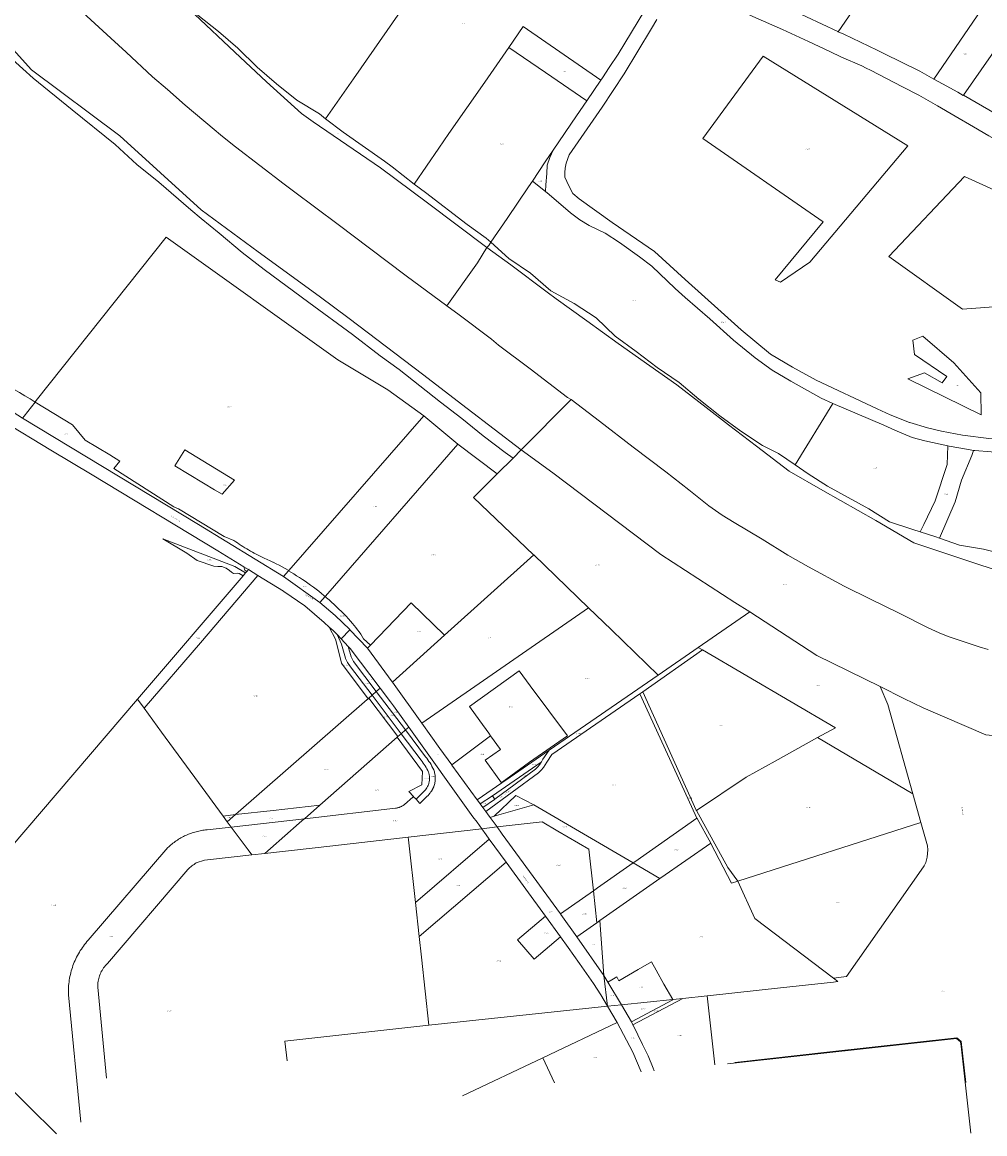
# Model space of a CAD drawing. Header units: metres. Extents: x 200548 to 205192, y 394703 to 399160.
# Tile 8 of 38: x 202102 to 203010, y 395119 to 396167. Entities that reach past the tile are written whole.
import ezdxf
from ezdxf.enums import TextEntityAlignment as Align
from ezdxf.lldxf.tags import DXFTag

# ---------------------------------------------------------------- set-up
doc = ezdxf.new("R2010")
doc.units = ezdxf.units.M
doc.layers.get('0').update_dxf_attribs({"lineweight": 25})
for name, color, linetype, lineweight in [('B-WE-KG-GRENS_PERCEEL-G', 150, 'KG-PERCEEL', 18), ('B-WE-KG-GRENS_PERCEEL-S', 150, 'Continuous', 25), ('B-WE-OG-BEBOUWING_STRAATNAAM-T18', 10, 'Continuous', 18)]:
    doc.layers.add(name, color=color, linetype=linetype, lineweight=lineweight)
doc.styles.add('NLCS-ISO', font='NLCS-ISO.ttf')
doc.styles.add('NLCS-ISO-M500-T18', font='NLCS-ISO.ttf', dxfattribs={"height": 0.9})
doc.styles.get("Standard").update_dxf_attribs({"font": 'NLCS-ISO.ttf'})
tags = doc.linetypes.add('KG-PERCEEL', pattern='A,5.5,-2,["P",Standard,S=1.8,R=0,X=-0.5,Y=-0.9],-2,5.5,-2,[5,NLCS.shx,S=0.75,R=0,X=0,Y=0],-2', length=19).pattern_tags.tags
tags[6] = DXFTag(74, 10)

# ---------------------------------------------------------------- blocks, each defined once
blk = doc.blocks.new('SKG-PERCEELNUMMER-SO')
at = {"style": 'NLCS-ISO', "oblique": 10, "flags": 1}
for tag, p in [('GEMEENTECODE', (0, 2.6)), ('PERCEELGROOTTE', (0, -2.4))]:
    blk.add_attdef(tag, text='', height=1.8, dxfattribs=at).set_placement(p, align=Align.MIDDLE_CENTER)
at = {"style": 'NLCS-ISO', "oblique": 10}
blk.add_attdef('SECTIE', text='', height=1.8, dxfattribs=at).set_placement((-0.5, 0), align=Align.MIDDLE_RIGHT)
blk.add_attdef('PERCEELNUMMER', text='', height=1.8, dxfattribs=at).set_placement((0.5, 0), align=Align.MIDDLE_LEFT)

msp = doc.modelspace()

# ---------------------------------------------------------------- linework, layer by layer
at = {"layer": 'B-WE-KG-GRENS_PERCEEL-G', "flags": 128}
for points in [[(201421.063, 396647.902), (201423.933, 396647.362), (201467.427, 396633.644), (201540.359, 396611.122), (201631.853, 396572.154), (201697.876, 396534.408), (201761.13, 396492.103), (201769.826, 396485.958), (201801.62, 396458.543), (201840.599, 396424.342), (201880.81, 396379.404), (201913.222, 396343.444), (201942.93, 396309.669), (201978.65, 396269.987), (202021.268, 396222.104), (202069.359, 396168.73), (202079.588, 396157.02), (202111.16, 396122.091), (202194.55, 396060.137), (202271.106, 395990.179), (202324.998, 395950.749), (202382.329, 395908.874), (202410.766, 395887.972), (202479.78, 395835.478), (202521.834, 395803.123), (202572.969, 395764.011)], [(201581.761, 396656.078), (201613.04, 396640.853), (201647.807, 396623.591), (201675.529, 396609.848), (201709.301, 396592.374), (201741.382, 396575.434), (201774.422, 396558.668), (201806.827, 396541.713), (201829.706, 396525.049), (201836.062, 396518.423), (201860.076, 396495.103), (201880.345, 396474.984), (201903.572, 396452.149), (201916.056, 396440.107), (201943.076, 396413.894), (201962.501, 396391.881), (201982.295, 396369.749), (202006.515, 396342.878), (202029.476, 396317.577), (202052.145, 396292.328), (202073.418, 396268.569), (202085.88, 396254.724), (202106.64, 396231.615), (202117.212, 396219.623), (202139.24, 396195.339), (202157.915, 396178.028), (202163.417, 396172.821), (202186.095, 396152.218), (202200.512, 396138.758), (202225.406, 396115.749), (202239.323, 396103.805), (202256.24, 396089.039), (202283.486, 396065.865), (202289.318, 396061.113), (202292.906, 396058.116), (202303.45, 396049.722), (202349.335, 396014.528), (202358.214, 396007.859), (202400.376, 395976.589), (202429.762, 395954.245), (202464.558, 395928.056), (202502.751, 395899.7)], [(201418.378, 396638.02), (201436.408, 396634.266), (201479.555, 396621.775), (201524.318, 396608.833), (201546.369, 396601.601), (201566.705, 396593.82), (201588.505, 396583.364), (201633.149, 396562.781), (201655.621, 396551.103), (201673.13, 396542.125), (201691.43, 396531.696), (201729.608, 396506.024), (201782.874, 396468.151), (201799.262, 396452.678), (201814.599, 396438.25), (201830.53, 396422.933), (201858.551, 396392.107), (201888.917, 396357.688), (201906.673, 396337.891), (201923.612, 396319.657), (201941.165, 396301.074), (201958.764, 396281.872), (201975.087, 396262.545), (201990.492, 396243.781), (202007.145, 396223.808), (202014.771, 396214.559), (202023.443, 396204.594), (202038.894, 396187.378), (202075.031, 396149.752), (202093.184, 396132.121), (202112.668, 396114.468), (202149.637, 396084.415), (202189.964, 396051.862), (202210.587, 396032.978), (202231.225, 396016.403), (202261.449, 395990.353), (202271.262, 395982.045), (202288.173, 395968.262), (202309.718, 395949.937), (202330.708, 395933.976), (202372.607, 395903.033), (202413.897, 395872.827), (202439.891, 395852.743), (202457.815, 395839.641), (202496.678, 395808.943), (202516.944, 395793.617), (202536.885, 395777.239), (202557.713, 395761.388), (202565.229, 395756.331)], [(202388.539, 396076.094), (202414.853, 396113.815), (202458.828, 396177.074), (202492.219, 396225.378)], [(202915.49, 396221.568), (202895.446, 396192.708), (202871.699, 396158.104)], [(202228.665, 396208.116), (202264.871, 396174.596), (202302.757, 396139.026), (202332.747, 396111.025), (202365.65, 396080.952), (202376.796, 396073.246), (202440.342, 396029.983), (202484.5, 395996.966), (202540.569, 395954.875)], [(202721.487, 396204.458), (202728.572, 396201.598), (202744.466, 396194.538), (202763.79, 396185.392), (202791.405, 396172.646), (202819.126, 396160.192), (202843.771, 396148.875), (202863.854, 396139.551), (202874.734, 396134.299), (202893.968, 396125.92), (202898.23, 396123.872), (202902.338, 396121.874), (202917.253, 396114.065), (202932.387, 396106.208), (202947.662, 396098.213), (202965.415, 396088.155), (202981.928, 396078.56), (202999.195, 396068.371), (203013.657, 396060.032), (203028.177, 396051.946), (203039.812, 396045.957), (203044.766, 396044.374), (203050.226, 396044.253), (203054.355, 396045.659), (203057.592, 396048.18), (203061.298, 396052.538), (203063.57, 396055.706), (203069.034, 396063.555), (203079.293, 396078.498), (203084.511, 396086.088), (203086.866, 396089.06), (203089.902, 396092.055), (203093.388, 396095.014), (203096.882, 396096.799), (203101.463, 396096.215), (203105.552, 396094.12), (203108.981, 396091.912), (203116.024, 396086.325), (203126.712, 396078.821), (203137.16, 396071.706), (203148.513, 396066.408), (203162.374, 396056.981), (203176.538, 396046.166), (203181.077, 396040.987), (203186.335, 396035.538), (203189.416, 396033.068), (203202.058, 396023.449), (203216.714, 396012.746), (203233.976, 396000.63), (203247.951, 395990.998)], [(202263.952, 396177.41), (202268.018, 396173.872), (202287.511, 396158.34), (202305.895, 396142.696), (202323.889, 396124.829), (202342.253, 396108.933), (202361.23, 396093.581), (202382.669, 396080.664), (202388.539, 396076.094)], [(202648.086, 396112.606), (202649.431, 396114.566), (202655.711, 396124.293), (202664.241, 396137.082), (202689.468, 396178.55)], [(202826.957, 396179.174), (202871.369, 396158.26), (202871.699, 396158.104)], [(202961.982, 396113.572), (202982.428, 396143.342), (203006.84, 396179.068)], [(202700.829, 396169.834), (202695.739, 396161.232), (202670.037, 396118.437), (202649.187, 396087.159), (202618.268, 396041.981), (202615.443, 396034.129), (202614.251, 396029.624), (202613.914, 396025.398), (202613.888, 396020.978), (202617.723, 396012.858), (202621.528, 396005.804), (202627.666, 396000.698), (202658.523, 395978.265), (202698.659, 395951.068), (202727.498, 395924.615), (202761.531, 395894.095), (202780.148, 395877.102), (202807.92, 395854.277), (202828.685, 395842.071), (202851.13, 395829.761), (202908.604, 395802.8)], [(202561.103, 396143.423), (202574.64, 396163.055), (202648.086, 396112.606)], [(202871.699, 396158.104), (202871.664, 396158.053), (202877.122, 396155.854), (202908.418, 396140.784)], [(202989.936, 396098.425), (203016.069, 396135.859), (203034.872, 396163.073)], [(202472.089, 396014.57), (202495.269, 396048.538), (202504.825, 396062.187), (202538.464, 396110.592), (202561.103, 396143.423)], [(202561.103, 396143.423), (202595.657, 396119.685), (202634.712, 396093.138)], [(202908.418, 396140.784), (202914.776, 396137.723), (202948.628, 396121.056), (202961.982, 396113.572)], [(202961.982, 396113.572), (202970.106, 396109.018), (202984.404, 396101.096), (202989.665, 396098.037), (202989.936, 396098.425)], [(202634.712, 396093.138), (202648.086, 396112.606)], [(202603.106, 396046.523), (202624.982, 396078.973), (202634.712, 396093.138)], [(202989.936, 396098.425), (203025.783, 396077.54)], [(202388.539, 396076.094), (202404.912, 396063.339), (202443.922, 396036.166), (202451.092, 396030.783), (202472.089, 396014.57)], [(202583.443, 396017.425), (202595.625, 396035.418), (202603.106, 396046.523)], [(202595.672, 396007.465), (202596.215, 396013.716), (202597.199, 396024.643), (202597.485, 396032.475), (202599.975, 396039.707), (202603.106, 396046.523)], [(202472.089, 396014.57), (202482.558, 396006.485), (202521.875, 395976.346), (202539.957, 395963.527), (202544.37, 395959.895)], [(202544.37, 395959.895), (202559.587, 395982.02), (202579.775, 396012.008), (202583.443, 396017.425)], [(202595.672, 396007.465), (202583.443, 396017.425)], [(202595.672, 396007.465), (202599.114, 396004.605), (202619.409, 395987.457), (202628.331, 395980.907), (202637.065, 395975.57), (202651.953, 395968.223), (202665.458, 395959.415), (202684.274, 395946.085), (202695.951, 395937.276), (202718.19, 395916.068), (202727.573, 395907.6), (202750.85, 395887.491), (202773.208, 395867.457), (202793.438, 395850.867), (202809.413, 395839.182), (202827.035, 395828.613), (202855.677, 395812.723), (202866.828, 395807.855)], [(202115.686, 395810.402), (202238.269, 395964.457), (202399.871, 395848.982), (202447.213, 395820.754), (202481.166, 395796.142)], [(202540.569, 395954.875), (202542.417, 395956.794), (202544.37, 395959.895)], [(202544.37, 395959.895), (202561.357, 395944.399), (202581.556, 395930.6), (202600.87, 395914.034), (202622.795, 395902.064), (202643.597, 395888.538), (202661.362, 395871.064), (202681.272, 395856.75), (202701.202, 395841.777), (202721.818, 395827.635), (202740.404, 395811.658), (202760.043, 395796.219), (202779.864, 395781.496), (202800.506, 395768.271), (202815.56, 395760.472), (202831.146, 395749.906)], [(202502.751, 395899.7), (202531.599, 395940.433), (202540.569, 395954.875)], [(202540.569, 395954.875), (202563.255, 395938.307), (202597.398, 395912.817), (202605.96, 395906.511), (202634.793, 395885.543), (202664.4, 395864.193), (202694.198, 395843.353), (202719.646, 395825.388), (202747.276, 395803.982), (202768.411, 395787.722), (202794.734, 395767.598), (202825.523, 395744.046), (202857.434, 395725.758), (202907.101, 395697.464), (202943.151, 395676.502), (203000.489, 395657.165), (203018.943, 395651.242), (203039.615, 395645.941), (203081.108, 395635.498), (203126.58, 395629.791), (203162.99, 395624.791), (203208.647, 395623.357), (203246.427, 395621.952), (203278.808, 395621.153), (203319.596, 395619.428), (203364.124, 395620.143), (203403.233, 395620.349), (203422.229, 395622.162), (203465.761, 395625.845), (203512.887, 395629.982), (203534.424, 395631.815), (203578.763, 395635.769), (203608.819, 395638.145), (203613.328, 395638.529), (203657.378, 395645.47), (203666.643, 395649.261)], [(202502.751, 395899.7), (202514.506, 395891.348), (202544.969, 395868.497), (202551.428, 395862.84), (202581.424, 395840.281), (202616.575, 395813.348), (202620.01, 395811.357)], [(201960.78, 395855.521), (201987.704, 395842.977), (202032.355, 395820.471), (202042.157, 395815.307), (202062.012, 395804.269), (202083.958, 395791.4), (202129.42, 395763.747), (202168.421, 395740.386), (202286.765, 395668.815), (202311.38, 395653.861)], [(202114.649, 395809.099), (202109.838, 395812.107), (202104.898, 395815.056), (202099.936, 395817.97), (202094.954, 395820.849), (202089.951, 395823.692), (202084.928, 395826.498), (202079.885, 395829.269)], [(202114.649, 395809.099), (202115.686, 395810.402)], [(202572.969, 395764.011), (202620.01, 395811.357)], [(202620.01, 395811.357), (202646.822, 395791.015), (202678.363, 395766.515), (202709.262, 395743.165), (202731.086, 395726.212), (202749.902, 395711.358), (202762.453, 395702.47), (202773.824, 395695.683), (202799.932, 395679.919), (202824.396, 395664.87), (202843.713, 395653.889), (202877.519, 395635.397), (202902.15, 395623.247), (202928.636, 395610.235), (202956.722, 395596.303), (202966.916, 395591.613), (202975.293, 395588.195), (203004.584, 395578.312), (203013.066, 395575.864)], [(202078.952, 395808.332), (202090.578, 395801.605), (202102.64, 395794.007)], [(202104.14, 395795.892), (202114.649, 395809.099)], [(202188.713, 395746.342), (202194.49, 395753.367), (202185.009, 395759.438), (202161.775, 395773.276), (202149.976, 395787.682), (202114.649, 395809.099)], [(202831.146, 395749.906), (202866.828, 395807.855)], [(202866.828, 395807.855), (202889.518, 395798.045), (202914.657, 395787.438), (202925.262, 395782.458), (202941.608, 395775.713), (202953.433, 395772.446), (202975.08, 395767.76)], [(202908.604, 395802.8), (202920.835, 395797.063), (202939.07, 395789.843)], [(202102.64, 395794.007), (202104.14, 395795.892)], [(202102.64, 395794.007), (202268.509, 395693.609), (202348.81, 395644.694)], [(202481.166, 395796.142), (202353.762, 395650.36)], [(202481.166, 395796.142), (202513.245, 395769.408)], [(202939.07, 395789.843), (202939.381, 395789.72), (202955.876, 395784.809), (202969.021, 395781.629), (202989.093, 395777.836), (203013.662, 395774.832), (203033.686, 395772.715), (203051.482, 395769.715)], [(202513.245, 395769.408), (202388.251, 395626.012)], [(202513.245, 395769.408), (202550.34, 395741.405)], [(202949.031, 395686.734), (202952.567, 395693.737), (202963.316, 395715.94), (202974.639, 395750.145), (202975.08, 395767.76)], [(202975.08, 395767.76), (202976.434, 395767.467), (202994.458, 395764.224), (202999.4, 395763.448)], [(202565.229, 395756.331), (202572.969, 395764.011)], [(202572.969, 395764.011), (202602.606, 395742.481), (202704.578, 395665.352), (202774.431, 395620.276), (202788.397, 395611.193)], [(202967.368, 395680.786), (202982.192, 395714.906), (202988.157, 395735.597), (202997.608, 395758.777), (202999.4, 395763.448)], [(202999.4, 395763.448), (203000.478, 395763.279), (203031.433, 395760.814), (203049.944, 395756.469), (203064.279, 395752.562), (203082.32, 395746.934), (203106.386, 395741.986), (203135.574, 395737.337), (203159.791, 395734.224), (203158.679, 395728.654), (203159.598, 395728.526)], [(202550.34, 395741.405), (202565.229, 395756.331)], [(202831.146, 395749.906), (202843.526, 395741.514), (202861.787, 395729.845), (202881.195, 395718.972), (202900.748, 395708.356), (202920.241, 395696.215), (202941.985, 395688.965), (202949.031, 395686.734)], [(202292.735, 395682.283), (202249.787, 395708.469), (202245.385, 395710.369), (202188.713, 395746.342)], [(202527.931, 395719.171), (202550.34, 395741.405)], [(202527.931, 395719.171), (202584.647, 395665.183), (202584.85, 395664.986)], [(202949.031, 395686.734), (202963.769, 395682.07), (202967.368, 395680.786)], [(202312.97, 395647.978), (202303.035, 395654.017), (202235.124, 395680.108), (202257.514, 395666.785), (202267.322, 395659.568), (202283.235, 395654.387), (202286.751, 395654.017), (202290.637, 395654.017), (202294.708, 395652.537), (202298.039, 395650.316), (202299.889, 395648.836), (202301.74, 395647.356), (202305.071, 395647.726), (202307.106, 395647.541), (202310.64, 395645.254)], [(202302.042, 395678.614), (202292.735, 395682.283)], [(202330.447, 395662.012), (202328.586, 395662.893), (202326.735, 395663.795), (202324.894, 395664.719), (202323.064, 395665.664), (202321.246, 395666.63), (202319.439, 395667.617), (202317.643, 395668.625), (202315.859, 395669.654), (202314.087, 395670.703), (202312.328, 395671.773), (202310.581, 395672.863), (202308.847, 395673.973), (202307.125, 395675.104), (202305.417, 395676.254), (202303.723, 395677.424), (202302.042, 395678.614)], [(202967.368, 395680.786), (202986.04, 395674.123), (203008.899, 395670.512), (203031.156, 395664.85), (203051.627, 395655.887), (203076.185, 395653.288), (203099.895, 395648.33), (203122.858, 395641.064), (203131.321, 395640.098)], [(202584.85, 395664.986), (202500.521, 395589.276)], [(202584.85, 395664.986), (202636.194, 395615.219)], [(202311.38, 395653.861), (202312.287, 395650.686), (202314.197, 395649.413)], [(202311.38, 395653.861), (202315.737, 395651.214)], [(202353.762, 395650.36), (202353.257, 395650.652), (202350.475, 395652.207), (202347.673, 395653.724), (202344.85, 395655.203), (202342.007, 395656.643), (202339.145, 395658.044), (202338.781, 395658.216), (202336.264, 395659.407), (202333.364, 395660.729), (202330.447, 395662.012)], [(202211.298, 395529.081), (202310.64, 395645.254)], [(202324.571, 395645.734), (202270.465, 395582.26), (202217.576, 395520.4)], [(202310.64, 395645.254), (202312.97, 395647.978)], [(202312.97, 395647.978), (202314.197, 395649.413)], [(202314.197, 395649.413), (202315.737, 395651.214)], [(202315.737, 395651.214), (202324.571, 395645.734)], [(202324.571, 395645.734), (202348.769, 395630.724)], [(202353.423, 395649.972), (202348.81, 395644.694)], [(202348.81, 395644.694), (202383.143, 395620.152)], [(202353.762, 395650.36), (202353.423, 395649.972)], [(202388.061, 395625.794), (202386.96, 395626.724), (202384.501, 395628.741), (202382.016, 395630.725), (202379.504, 395632.674), (202376.965, 395634.589), (202374.4, 395636.469), (202371.81, 395638.314), (202369.195, 395640.124), (202366.556, 395641.898), (202363.893, 395643.635), (202361.206, 395645.336), (202358.496, 395647), (202355.764, 395648.628), (202353.423, 395649.972)], [(202348.769, 395630.724), (202349.001, 395630.579), (202369.048, 395616.908), (202387.092, 395601.162)], [(202388.061, 395625.794), (202383.143, 395620.152)], [(202388.251, 395626.012), (202388.061, 395625.794)], [(202412.075, 395602.415), (202409.942, 395604.781), (202407.781, 395607.114), (202405.589, 395609.417), (202403.365, 395611.69), (202401.11, 395613.933), (202398.825, 395616.144), (202396.51, 395618.325), (202394.166, 395620.473), (202391.792, 395622.589), (202389.39, 395624.673), (202388.061, 395625.794)], [(202383.143, 395620.152), (202397.54, 395607.822), (202411.487, 395594.631)], [(202430.762, 395579.879), (202469.083, 395619.882), (202500.521, 395589.276)], [(202479.202, 395506.393), (202636.194, 395615.219)], [(202636.194, 395615.219), (202636.347, 395615.07), (202657.823, 395594.532)], [(202788.397, 395611.193), (202739.793, 395577.703)], [(202788.397, 395611.193), (202851.63, 395570.056), (202911.309, 395540.908)], [(202387.092, 395601.162), (202391.974, 395596.901)], [(202424.369, 395585.788), (202423.05, 395588.001), (202421.663, 395590.19), (202420.214, 395592.338), (202418.704, 395594.444), (202417.134, 395596.506), (202415.506, 395598.522), (202413.82, 395600.49), (202412.075, 395602.415)], [(202428.559, 395529.444), (202403.394, 395562.955), (202402.223, 395568.388), (202397.695, 395585.543), (202391.974, 395596.901)], [(202391.974, 395596.901), (202395.477, 395593.844), (202399.259, 395589.91)], [(202403.587, 395580.786), (202399.259, 395589.91)], [(202399.259, 395589.91), (202403.223, 395585.787)], [(202403.223, 395585.787), (202411.202, 395594.325)], [(202411.202, 395594.325), (202411.487, 395594.631)], [(202411.202, 395594.325), (202427.961, 395576.955)], [(202657.823, 395594.532), (202657.927, 395594.432), (202701.988, 395551.655)], [(202403.223, 395585.787), (202409.896, 395578.802)], [(202407.224, 395567.662), (202403.587, 395580.786)], [(202430.762, 395579.879), (202424.369, 395585.788)], [(202428.643, 395577.667), (202430.762, 395579.879)], [(202500.521, 395589.276), (202451.405, 395545.18)], [(202409.896, 395578.802), (202412.55, 395568.793)], [(202409.896, 395578.802), (202411.783, 395576.827)], [(202411.783, 395576.827), (202440.001, 395539.449)], [(202412.55, 395568.793), (202414.85, 395564.642)], [(202427.961, 395576.955), (202428.643, 395577.667)], [(202427.961, 395576.955), (202451.323, 395545.293), (202451.405, 395545.18)], [(202687.431, 395535.948), (202743.781, 395575.375)], [(202739.793, 395577.703), (202701.988, 395551.655)], [(202739.793, 395577.703), (202743.781, 395575.375)], [(202743.781, 395575.375), (202869.195, 395502.131), (202852.288, 395492.831)], [(202407.224, 395567.662), (202407.249, 395567.572)], [(202407.249, 395567.572), (202407.289, 395567.49)], [(202409.246, 395563.484), (202407.289, 395567.49)], [(202409.246, 395563.484), (202409.276, 395563.423)], [(202411.903, 395559.61), (202409.276, 395563.423)], [(202411.903, 395559.61), (202411.928, 395559.574)], [(202432.259, 395532.68), (202411.928, 395559.574)], [(202414.85, 395564.642), (202436.316, 395536.226)], [(202524.162, 395522.011), (202570.861, 395555.683), (202581.383, 395541.564)], [(202701.988, 395551.655), (202599.297, 395480.893)], [(202436.316, 395536.226), (202440.001, 395539.449)], [(202440.001, 395539.449), (202449.722, 395526.544), (202452.37, 395522.855)], [(202451.405, 395545.18), (202479.202, 395506.393)], [(202581.383, 395541.564), (202616.425, 395494.541)], [(202911.309, 395540.908), (202933.531, 395529.663), (202951.875, 395520.935), (203010.966, 395495.286), (203023.646, 395494.205)], [(202911.309, 395540.908), (202918.481, 395523.879), (202942.138, 395439.623)], [(201985.661, 395264.63), (202091.147, 395388.514), (202211.298, 395529.081)], [(202211.298, 395529.081), (202217.576, 395520.4)], [(202303.594, 395420.183), (202427.797, 395528.778)], [(202427.797, 395528.778), (202427.881, 395528.851)], [(202427.881, 395528.851), (202428.559, 395529.444)], [(202428.559, 395529.444), (202429.284, 395530.078)], [(202429.284, 395530.078), (202432.259, 395532.68)], [(202456.551, 395493.671), (202429.284, 395530.078)], [(202432.259, 395532.68), (202436.316, 395536.226)], [(202459.675, 395496.414), (202432.259, 395532.68)], [(202436.316, 395536.226), (202463.713, 395499.959)], [(202684.902, 395534.001), (202601.875, 395476.696)], [(202687.431, 395535.948), (202684.902, 395534.001)], [(202684.902, 395534.001), (202736.848, 395420.401), (202738.539, 395416.803)], [(202738.137, 395424.053), (202737.99, 395424.318), (202687.431, 395535.948)], [(202217.576, 395520.4), (202233.848, 395497.9)], [(202452.37, 395522.855), (202466.826, 395502.692)], [(202533.806, 395508.596), (202524.162, 395522.011)], [(202479.202, 395506.393), (202479.265, 395506.306), (202496.329, 395482.627)], [(202543.998, 395494.437), (202542.27, 395496.823), (202533.806, 395508.596)], [(202233.848, 395497.9), (202268.71, 395450.514)], [(202456.551, 395493.671), (202459.675, 395496.414)], [(202459.675, 395496.414), (202463.713, 395499.959)], [(202478.522, 395471.484), (202459.675, 395496.414)], [(202463.713, 395499.959), (202466.826, 395502.692)], [(202463.713, 395499.959), (202482.72, 395474.798)], [(202466.826, 395502.692), (202527.382, 395418.221), (202531.238, 395412.931)], [(202383.112, 395429.194), (202455.844, 395493.05)], [(202455.844, 395493.05), (202455.885, 395493.086)], [(202471.293, 395437.21), (202467.011, 395442.074), (202479.173, 395448.289), (202479.952, 395460.91), (202455.844, 395493.05)], [(202455.885, 395493.086), (202456.551, 395493.671)], [(202507.376, 395467.225), (202543.998, 395494.437)], [(202554.382, 395450.186), (202554.327, 395450.146), (202539.07, 395471.64), (202553.318, 395481.577), (202543.998, 395494.437)], [(202616.425, 395494.541), (202580.876, 395469.593), (202555.038, 395450.667), (202554.382, 395450.186)], [(202852.288, 395492.831), (202812.456, 395470.487), (202785.022, 395455.537), (202738.137, 395424.053)], [(202852.288, 395492.831), (202942.138, 395439.623)], [(202482.72, 395474.798), (202483.829, 395473.385)], [(202496.329, 395482.627), (202507.376, 395467.225)], [(202599.297, 395480.893), (202562.516, 395455.548), (202554.502, 395450.018)], [(202593.426, 395472.303), (202599.297, 395480.893)], [(202597.133, 395469.726), (202601.875, 395476.696)], [(202479.514, 395470.161), (202478.522, 395471.484)], [(202480.488, 395468.793), (202479.514, 395470.161)], [(202481.399, 395467.443), (202480.488, 395468.793)], [(202482.303, 395466.029), (202481.399, 395467.443)], [(202483.157, 395464.616), (202482.303, 395466.029)], [(202483.966, 395463.199), (202483.157, 395464.616)], [(202483.829, 395473.385), (202483.839, 395473.372)], [(202483.848, 395473.36), (202483.839, 395473.372)], [(202483.848, 395473.36), (202484.911, 395471.912)], [(202484.911, 395471.912), (202484.929, 395471.886)], [(202484.929, 395471.886), (202485.947, 395470.406)], [(202485.947, 395470.406), (202485.964, 395470.38)], [(202485.964, 395470.38), (202486.934, 395468.868)], [(202486.934, 395468.868), (202486.951, 395468.841)], [(202486.951, 395468.841), (202487.873, 395467.299)], [(202487.873, 395467.299), (202487.889, 395467.272)], [(202487.889, 395467.272), (202488.761, 395465.702)], [(202488.761, 395465.702), (202488.776, 395465.674)], [(202488.776, 395465.674), (202489.599, 395464.077)], [(202489.599, 395464.077), (202489.613, 395464.049)], [(202489.613, 395464.049), (202490.385, 395462.427)], [(202507.376, 395467.225), (202507.647, 395466.847)], [(202507.647, 395466.847), (202531.42, 395434.089)], [(202591.71, 395469.68), (202545.804, 395437.996)], [(202586.278, 395462.949), (202588.426, 395465.123)], [(202588.426, 395465.123), (202590.211, 395467.238)], [(202590.211, 395467.238), (202591.83, 395469.538)], [(202592.045, 395469.911), (202591.71, 395469.68)], [(202591.772, 395462.107), (202593.772, 395464.481)], [(202591.83, 395469.538), (202592.045, 395469.911)], [(202593.426, 395472.303), (202592.045, 395469.911)], [(202593.772, 395464.481), (202595.632, 395467.122)], [(202595.632, 395467.122), (202597.133, 395469.726)], [(202484.75, 395461.743), (202483.966, 395463.199)], [(202484.762, 395461.72), (202484.75, 395461.743)], [(202485.476, 395460.31), (202484.762, 395461.72)], [(202485.696, 395459.664), (202485.476, 395460.31)], [(202485.915, 395458.915), (202485.696, 395459.664)], [(202486.088, 395458.21), (202485.915, 395458.915)], [(202486.237, 395457.473), (202486.088, 395458.21)], [(202486.355, 395456.724), (202486.237, 395457.473)], [(202486.442, 395455.956), (202486.355, 395456.724)], [(202486.493, 395455.21), (202486.442, 395455.956)], [(202486.459, 395452.974), (202486.501, 395453.682)], [(202486.514, 395454.453), (202486.493, 395455.21)], [(202486.501, 395453.682), (202486.514, 395454.453)], [(202490.385, 395462.427), (202490.409, 395462.377)], [(202490.426, 395462.328), (202490.409, 395462.377)], [(202490.426, 395462.328), (202490.744, 395461.421)], [(202490.757, 395461.379), (202490.744, 395461.421)], [(202490.757, 395461.379), (202491.035, 395460.458)], [(202491.035, 395460.458), (202491.047, 395460.416)], [(202491.047, 395460.416), (202491.283, 395459.484)], [(202491.283, 395459.484), (202491.293, 395459.441)], [(202491.293, 395459.441), (202491.488, 395458.5)], [(202491.488, 395458.5), (202491.496, 395458.456)], [(202491.496, 395458.456), (202491.649, 395457.507)], [(202491.649, 395457.507), (202491.655, 395457.463)], [(202491.655, 395457.463), (202491.766, 395456.508)], [(202491.766, 395456.508), (202491.77, 395456.464)], [(202491.77, 395456.464), (202491.839, 395455.506)], [(202491.85, 395453.451), (202491.791, 395452.492)], [(202491.839, 395455.506), (202491.841, 395455.461)], [(202491.841, 395455.461), (202491.867, 395454.501)], [(202491.851, 395453.495), (202491.85, 395453.451)], [(202491.868, 395454.456), (202491.851, 395453.495)], [(202491.867, 395454.501), (202491.868, 395454.456)], [(202539.532, 395423.024), (202589.264, 395459.558)], [(202547.966, 395434.802), (202586.278, 395462.949)], [(202589.264, 395459.558), (202591.772, 395462.107)], [(202268.71, 395450.514), (202291.827, 395418.85)], [(202481.815, 395442.681), (202481.047, 395441.817)], [(202481.815, 395442.681), (202482.554, 395443.598)], [(202482.554, 395443.598), (202483.249, 395444.546)], [(202483.249, 395444.546), (202483.896, 395445.522)], [(202483.896, 395445.522), (202484.498, 395446.532)], [(202484.498, 395446.532), (202485.038, 395447.541)], [(202485.038, 395447.541), (202485.537, 395448.59)], [(202485.537, 395448.59), (202485.75, 395449.241)], [(202485.75, 395449.241), (202485.965, 395450.007)], [(202485.965, 395450.007), (202486.127, 395450.698)], [(202486.127, 395450.698), (202486.272, 395451.457)], [(202486.272, 395451.457), (202486.381, 395452.207)], [(202486.381, 395452.207), (202486.459, 395452.974)], [(202488.519, 395442.755), (202487.769, 395441.616)], [(202488.547, 395442.8), (202488.519, 395442.755)], [(202489.235, 395443.977), (202488.547, 395442.8)], [(202489.26, 395444.023), (202489.235, 395443.977)], [(202489.886, 395445.234), (202489.26, 395444.023)], [(202489.909, 395445.282), (202489.886, 395445.234)], [(202490.47, 395446.524), (202489.909, 395445.282)], [(202490.506, 395446.615), (202490.47, 395446.524)], [(202490.815, 395447.525), (202490.506, 395446.615)], [(202490.828, 395447.567), (202490.815, 395447.525)], [(202491.096, 395448.491), (202490.828, 395447.567)], [(202491.107, 395448.533), (202491.096, 395448.491)], [(202491.334, 395449.467), (202491.107, 395448.533)], [(202491.344, 395449.511), (202491.334, 395449.467)], [(202491.529, 395450.454), (202491.344, 395449.511)], [(202491.537, 395450.497), (202491.529, 395450.454)], [(202491.68, 395451.448), (202491.537, 395450.497)], [(202491.686, 395451.492), (202491.68, 395451.448)], [(202491.787, 395452.448), (202491.686, 395451.492)], [(202491.791, 395452.492), (202491.787, 395452.448)], [(202554.502, 395450.018), (202531.42, 395434.089)], [(202554.502, 395450.018), (202554.382, 395450.186)], [(202470.758, 395436.732), (202462.968, 395429.771)], [(202470.758, 395436.732), (202471.293, 395437.21)], [(202471.388, 395437.103), (202471.293, 395437.21)], [(202471.388, 395437.103), (202473.721, 395434.611)], [(202473.721, 395434.611), (202480.193, 395440.943)], [(202473.721, 395434.611), (202477.323, 395430.763)], [(202484.073, 395437.337), (202477.323, 395430.763)], [(202480.193, 395440.943), (202481.047, 395441.817)], [(202485.044, 395438.295), (202484.073, 395437.337)], [(202485.044, 395438.295), (202485.08, 395438.332)], [(202485.999, 395439.34), (202485.08, 395438.332)], [(202485.999, 395439.34), (202486.034, 395439.379)], [(202486.899, 395440.434), (202486.034, 395439.379)], [(202486.899, 395440.434), (202486.931, 395440.475)], [(202487.739, 395441.573), (202486.931, 395440.475)], [(202487.739, 395441.573), (202487.769, 395441.616)], [(202531.42, 395434.089), (202531.679, 395433.739), (202534.271, 395430.221)], [(202545.804, 395437.996), (202534.271, 395430.221)], [(202547.654, 395434.524), (202536.814, 395426.746)], [(202545.804, 395437.996), (202547.685, 395435.217)], [(202547.393, 395418.738), (202567.855, 395438.322), (202584.872, 395429.558)], [(202547.991, 395434.766), (202547.654, 395434.524)], [(202547.685, 395435.217), (202547.966, 395434.802)], [(202547.966, 395434.802), (202547.991, 395434.766)], [(202942.138, 395439.623), (202949.653, 395412.855)], [(202303.594, 395420.183), (202339.196, 395424.202), (202383.112, 395429.194)], [(202368.496, 395416.361), (202383.112, 395429.194)], [(202454.258, 395426.183), (202368.496, 395416.361)], [(202462.968, 395429.771), (202462.493, 395429.41), (202462.006, 395429.066), (202461.507, 395428.74), (202460.998, 395428.43), (202460.478, 395428.138), (202459.948, 395427.864), (202459.409, 395427.609), (202458.862, 395427.372), (202458.307, 395427.155), (202457.745, 395426.957), (202457.176, 395426.778), (202456.601, 395426.619), (202456.021, 395426.48), (202455.437, 395426.36), (202454.849, 395426.262), (202454.258, 395426.183)], [(202534.271, 395430.221), (202536.814, 395426.746)], [(202536.814, 395426.746), (202539.532, 395423.024)], [(202539.532, 395423.024), (202541.096, 395420.882)], [(202547.393, 395418.738), (202584.872, 395429.558)], [(202584.872, 395429.558), (202678.452, 395374.627), (202678.462, 395374.621)], [(202777.149, 395357.434), (202767.719, 395370.338), (202738.137, 395424.053)], [(202291.827, 395418.85), (202303.594, 395420.183)], [(202291.827, 395418.85), (202295.818, 395413.384)], [(202295.818, 395413.384), (202303.594, 395420.183)], [(202295.818, 395413.384), (202299.462, 395408.454)], [(202368.496, 395416.361), (202299.462, 395408.454)], [(202336.448, 395388.224), (202363.573, 395412.039)], [(202363.573, 395412.039), (202368.325, 395416.211)], [(202368.325, 395416.211), (202368.496, 395416.361)], [(202531.238, 395412.931), (202535.651, 395406.878)], [(202541.096, 395420.882), (202543.485, 395417.61)], [(202547.393, 395418.738), (202543.485, 395417.61)], [(202543.485, 395417.61), (202546.42, 395413.591)], [(202546.42, 395413.591), (202550.115, 395408.531)], [(202640.969, 395348.295), (202636.649, 395387.582), (202607.499, 395404.718), (202592.767, 395413.378), (202550.16, 395408.536)], [(202679.998, 395375.699), (202738.539, 395416.803)], [(202738.539, 395416.803), (202738.705, 395416.449), (202751.53, 395393.394)], [(202949.653, 395412.855), (202777.149, 395357.434)], [(202949.653, 395412.855), (202955.811, 395390.911), (202956.344, 395386.949), (202955.677, 395380.134), (202955.084, 395377.69), (202954.44, 395375.094), (202952.735, 395371.779), (202950.016, 395367.949), (202879.452, 395267.476), (202867.273, 395265.876)], [(202276.687, 395405.846), (202275.398, 395405.716), (202274.112, 395405.559), (202272.83, 395405.375), (202271.552, 395405.164), (202270.279, 395404.926), (202269.01, 395404.661), (202267.748, 395404.37), (202266.492, 395404.053), (202265.243, 395403.709), (202264.002, 395403.339), (202262.768, 395402.943), (202261.544, 395402.521), (202260.328, 395402.073), (202259.122, 395401.6), (202257.926, 395401.102), (202256.741, 395400.579), (202255.567, 395400.031), (202254.405, 395399.459), (202253.255, 395398.862), (202252.118, 395398.241), (202250.995, 395397.597), (202249.885, 395396.929), (202248.789, 395396.238), (202247.708, 395395.524), (202246.642, 395394.787), (202245.593, 395394.029), (202244.559, 395393.248), (202243.542, 395392.446), (202242.541, 395391.623), (202241.559, 395390.778), (202240.594, 395389.914), (202239.648, 395389.029)], [(202299.462, 395408.454), (202276.687, 395405.846)], [(202299.462, 395408.454), (202301.345, 395405.908)], [(202301.345, 395405.908), (202307.927, 395397.006)], [(202535.651, 395406.878), (202466.427, 395398.968)], [(202535.651, 395406.878), (202550.115, 395408.531)], [(202535.651, 395406.878), (202539.846, 395401.123)], [(202539.846, 395401.123), (202542.835, 395397.022)], [(202550.115, 395408.531), (202550.16, 395408.536)], [(202550.115, 395408.531), (202554.976, 395401.873)], [(202554.976, 395401.873), (202609.985, 395326.54)], [(202307.927, 395397.006), (202315.375, 395386.92)], [(202331.264, 395383.673), (202395.187, 395390.9)], [(202395.187, 395390.9), (202466.427, 395398.968)], [(202466.427, 395398.968), (202466.719, 395396.289)], [(202466.719, 395396.289), (202473.136, 395337.361)], [(202473.136, 395337.361), (202542.835, 395397.022)], [(202542.835, 395397.022), (202558.666, 395375.366)], [(202704.626, 395360.561), (202751.53, 395393.394)], [(202751.53, 395393.394), (202751.717, 395393.057), (202771.243, 395355.536)], [(202239.648, 395389.029), (202164.652, 395301.746)], [(202266.558, 395374.74), (202274.454, 395377.196), (202277.206, 395377.561), (202318.813, 395382.265)], [(202315.375, 395386.92), (202318.813, 395382.265)], [(202318.813, 395382.265), (202331.264, 395383.673)], [(202331.264, 395383.673), (202336.448, 395388.224)], [(202258.604, 395368.564), (202259.545, 395369.406), (202260.5, 395370.226), (202261.471, 395371.027), (202262.458, 395371.809), (202263.46, 395372.571), (202264.477, 395373.313), (202265.508, 395374.035), (202266.558, 395374.74)], [(202476.62, 395305.362), (202558.666, 395375.366)], [(202558.666, 395375.366), (202595.889, 395324.461)], [(202644.905, 395351.059), (202678.462, 395374.621)], [(202678.462, 395374.621), (202679.998, 395375.699)], [(202678.462, 395374.621), (202703.626, 395359.861)], [(202182.813, 395279.837), (202258.604, 395368.564)], [(202647, 395320.222), (202703.626, 395359.861)], [(202703.626, 395359.861), (202704.626, 395360.561)], [(202640.969, 395348.295), (202644.905, 395351.059)], [(202777.149, 395357.434), (202771.243, 395355.536)], [(202793.276, 395322.199), (202777.149, 395357.434)], [(202609.985, 395326.54), (202640.969, 395348.295)], [(202644.258, 395318.303), (202640.969, 395348.295)], [(202473.136, 395337.361), (202476.62, 395305.362)], [(202610.057, 395304.889), (202585.271, 395284.056), (202569.444, 395302.055), (202595.889, 395324.461)], [(202595.889, 395324.461), (202610.057, 395304.889)], [(202609.985, 395326.54), (202610.283, 395326.128), (202625.218, 395304.974)], [(202625.218, 395304.974), (202644.258, 395318.303)], [(202644.258, 395318.303), (202647, 395320.222)], [(202650.914, 395268.529), (202647, 395320.222)], [(202867.273, 395265.876), (202793.276, 395322.199)], [(202164.652, 395301.746), (202163.495, 395300.429), (202162.369, 395299.084), (202161.277, 395297.713), (202160.218, 395296.315), (202159.192, 395294.892), (202158.202, 395293.445), (202157.247, 395291.975), (202156.327, 395290.482), (202155.444, 395288.967), (202154.598, 395287.431), (202153.789, 395285.876), (202153.018, 395284.301), (202152.284, 395282.708), (202151.59, 395281.098), (202150.935, 395279.471), (202150.319, 395277.83), (202149.743, 395276.173), (202149.207, 395274.504), (202148.712, 395272.822), (202148.257, 395271.128), (202147.843, 395269.424), (202147.471, 395267.711), (202147.14, 395265.989), (202146.85, 395264.26), (202146.603, 395262.524), (202146.397, 395260.782), (202146.234, 395259.036), (202146.112, 395257.287), (202146.033, 395255.535), (202145.997, 395253.782), (202146.002, 395252.029), (202146.05, 395250.276)], [(202476.62, 395305.362), (202478.753, 395285.775)], [(202610.057, 395304.889), (202617.255, 395294.886), (202627.934, 395279.861), (202641.152, 395261.053), (202648.045, 395250.217), (202654.32, 395239.69)], [(202625.218, 395304.974), (202650.914, 395268.529)], [(202485.745, 395221.566), (202478.753, 395285.775)], [(202173.659, 395260.302), (202173.791, 395261.673), (202173.985, 395263.038), (202174.241, 395264.393), (202174.559, 395265.735), (202174.937, 395267.061), (202175.376, 395268.368), (202175.875, 395269.654), (202176.431, 395270.915), (202177.045, 395272.15), (202177.714, 395273.356), (202178.437, 395274.53), (202179.214, 395275.669), (202180.042, 395276.772), (202180.919, 395277.836), (202181.844, 395278.859), (202182.813, 395279.837)], [(202683.148, 395274.106), (202695.624, 395281.425)], [(202695.624, 395281.425), (202700.054, 395273.657)], [(201985.661, 395264.63), (202027.679, 395224.762), (202134.715, 395119.337)], [(202650.914, 395268.529), (202654.32, 395239.69)], [(202650.914, 395268.529), (202654.558, 395262.384)], [(202654.558, 395262.384), (202658.439, 395264.567)], [(202658.439, 395264.567), (202662.949, 395267.166)], [(202662.949, 395267.166), (202664.046, 395265.248)], [(202664.046, 395265.248), (202665.072, 395263.567)], [(202665.072, 395263.567), (202683.148, 395274.106)], [(202700.054, 395273.657), (202707.484, 395260.461)], [(202867.273, 395265.876), (202871.281, 395262.825)], [(202181.974, 395171.637), (202173.654, 395257.482), (202173.659, 395260.302)], [(202654.558, 395262.384), (202667.35, 395240.818)], [(202707.484, 395260.461), (202715.738, 395245.8)], [(202751.501, 395249.654), (202817.277, 395256.856)], [(202817.277, 395256.856), (202867.293, 395262.364)], [(202867.293, 395262.364), (202871.184, 395262.814)], [(202871.184, 395262.814), (202871.281, 395262.825)], [(202146.05, 395250.276), (202157.81, 395130.311)], [(202667.35, 395240.818), (202715.738, 395245.8)], [(202715.936, 395245.448), (202676.735, 395224.995)], [(202725.129, 395246.767), (202678.239, 395222.095)], [(202715.738, 395245.8), (202725.129, 395246.767)], [(202715.738, 395245.8), (202715.936, 395245.448)], [(202748.149, 395249.287), (202725.129, 395246.767)], [(202751.501, 395249.654), (202748.149, 395249.287)], [(202755.568, 395184.193), (202748.149, 395249.287)], [(202654.32, 395239.69), (202485.745, 395221.566)], [(202654.32, 395239.69), (202667.35, 395240.818)], [(202654.32, 395239.69), (202663.483, 395224.319)], [(202667.35, 395240.818), (202676.735, 395224.995)], [(202593.231, 395191.004), (202663.483, 395224.319)], [(202663.483, 395224.319), (202678.047, 395196.201), (202685.867, 395177.578)], [(202676.735, 395224.995), (202678.239, 395222.095)], [(202485.745, 395221.566), (202350.064, 395206.71)], [(202678.239, 395222.095), (202678.417, 395221.752), (202687.41, 395203.612), (202692.582, 395192.671), (202697.356, 395181.121), (202698.326, 395178.76)], [(202350.064, 395206.71), (202352.114, 395188.084)], [(202767.321, 395185.404), (202983.212, 395209.273), (202987.121, 395206.131), (202987.665, 395201.793), (202996.887, 395119.76)], [(202863.907, 395196.496), (202983.48, 395209.759)], [(202983.48, 395209.759), (202985.444, 395208.228)], [(202985.444, 395208.228), (202987.688, 395206.396)], [(202992.059, 395167.639), (202987.688, 395206.396)], [(202774.271, 395186.537), (202863.907, 395196.496)], [(202517.541, 395155.102), (202593.231, 395191.004)], [(202593.231, 395191.004), (202604.437, 395167.213)]]:
    msp.add_lwpolyline(points, dxfattribs=at)
for points in [[(202800.982, 396135.15), (202937.348, 396050.543), (202845.053, 395940.873), (202817.234, 395921.943), (202812.235, 395924.223), (202857.743, 395979.076), (202744.056, 396057.497)], [(203097.212, 395957.508), (203051.144, 395884.299), (203031.074, 395899.902), (202988.899, 395896.755), (202919.556, 395946.205), (202990.914, 396021.715), (203045.481, 395996.917)], [(202942.111, 395867.302), (202951.52, 395871.121), (202980.699, 395845.958), (203006.249, 395817.707), (203006.686, 395797.129), (202937.309, 395831.064), (202953.201, 395836.64), (202969.659, 395827.202), (202974.219, 395833.188), (202943.747, 395853.867)], [(202255.723, 395764.141), (202302.603, 395735.574), (202290.899, 395722.181), (202283.815, 395726.318), (202273.479, 395732.642), (202246.419, 395748.823)]]:
    msp.add_lwpolyline(points, close=True, dxfattribs=at)

# ---------------------------------------------------------------- block references
at = {"layer": 'B-WE-KG-GRENS_PERCEEL-S', "xscale": 0.5, "yscale": 0.5, "zscale": 0.5}
for p, values in [((202517.911, 396166.238), {'PERCEELNUMMER': '427', 'SECTIE': 'S'}), ((202990.13, 396136.956), {'PERCEELNUMMER': '487', 'SECTIE': 'S'}), ((202612.813, 396120.559), {'PERCEELNUMMER': '426', 'SECTIE': 'S'}), ((202399.747, 396062.056), {'PERCEELNUMMER': '429', 'SECTIE': 'S'}), ((202554.094, 396052.093), {'PERCEELNUMMER': '428', 'SECTIE': 'S'}), ((202841.971, 396047.892), {'PERCEELNUMMER': '2362', 'SECTIE': 'S'}), ((202590.088, 396017.38), {'PERCEELNUMMER': '506', 'SECTIE': 'S'}), ((202678.297, 395904.362), {'PERCEELNUMMER': '507', 'SECTIE': 'S'}), ((202762.507, 395884.398), {'PERCEELNUMMER': '2030', 'SECTIE': 'S'}), ((202982.387, 395824.715), {'PERCEELNUMMER': '2361', 'SECTIE': 'S'}), ((202296.665, 395804.61), {'PERCEELNUMMER': '1949', 'SECTIE': 'D'}), ((202142.415, 395779.095), {'PERCEELNUMMER': '1948', 'SECTIE': 'D'}), ((202905.896, 395747.16), {'PERCEELNUMMER': '508', 'SECTIE': 'S'}), ((202292.913, 395731.141), {'PERCEELNUMMER': '628', 'SECTIE': 'D'}), ((202972.942, 395722.208), {'PERCEELNUMMER': '509', 'SECTIE': 'S'}), ((202434.146, 395710.628), {'PERCEELNUMMER': '1934', 'SECTIE': 'D'}), ((202489.267, 395664.95), {'PERCEELNUMMER': '1932', 'SECTIE': 'D'}), ((202278.274, 395660.405), {'PERCEELNUMMER': '1945', 'SECTIE': 'D'}), ((202644.17, 395655.309), {'PERCEELNUMMER': '200', 'SECTIE': 'D'}), ((202313.436, 395651.445), {'PERCEELNUMMER': '1947', 'SECTIE': 'D'}), ((202368.844, 395635.35), {'PERCEELNUMMER': '1935', 'SECTIE': 'D'}), ((202820.812, 395637.132), {'PERCEELNUMMER': '742', 'SECTIE': 'D'}), ((202403.19, 395607.183), {'PERCEELNUMMER': '1933', 'SECTIE': 'D'}), ((202476.02, 395592.803), {'PERCEELNUMMER': '627', 'SECTIE': 'D'}), ((202267.207, 395586.446), {'PERCEELNUMMER': '2014', 'SECTIE': 'D'}), ((202542.548, 395586.959), {'PERCEELNUMMER': '199', 'SECTIE': 'D'}), ((202407.385, 395561.481), {'PERCEELNUMMER': '2035', 'SECTIE': 'D'}), ((202430.999, 395547.562), {'PERCEELNUMMER': '2037', 'SECTIE': 'D'}), ((202634.345, 395548.55), {'PERCEELNUMMER': '1694', 'SECTIE': 'D'}), ((202427.1, 395543.906), {'PERCEELNUMMER': '2036', 'SECTIE': 'D'}), ((202851.713, 395541.91), {'PERCEELNUMMER': '587', 'SECTIE': 'D'}), ((202321.479, 395531.764), {'PERCEELNUMMER': '2030', 'SECTIE': 'D'}), ((202454.397, 395516.853), {'PERCEELNUMMER': '2040', 'SECTIE': 'D'}), ((202562.421, 395521.859), {'PERCEELNUMMER': '1695', 'SECTIE': 'D'}), ((202444.892, 395511.979), {'PERCEELNUMMER': '2038', 'SECTIE': 'D'}), ((202449.766, 395513.929), {'PERCEELNUMMER': '2039', 'SECTIE': 'D'}), ((202625.768, 395496.241), {'PERCEELNUMMER': '1573', 'SECTIE': 'D'}), ((202761.12, 395504.363), {'PERCEELNUMMER': '194', 'SECTIE': 'D'}), ((202492.524, 395476.987), {'PERCEELNUMMER': '2146', 'SECTIE': 'D'}), ((202534.887, 395477.187), {'PERCEELNUMMER': '1696', 'SECTIE': 'D'}), ((202584.222, 395467.391), {'PERCEELNUMMER': '1574', 'SECTIE': 'D'}), ((202388.654, 395462.606), {'PERCEELNUMMER': '2010', 'SECTIE': 'D'}), ((202482.547, 395454.217), {'PERCEELNUMMER': '2042', 'SECTIE': 'D'}), ((202488.762, 395456.045), {'PERCEELNUMMER': '2043', 'SECTIE': 'D'}), ((202575.132, 395456.613), {'PERCEELNUMMER': '1575', 'SECTIE': 'D'}), ((202436.039, 395443.646), {'PERCEELNUMMER': '2145', 'SECTIE': 'D'}), ((202659.334, 395448.122), {'PERCEELNUMMER': '2102', 'SECTIE': 'D'}), ((202730.919, 395435.656), {'PERCEELNUMMER': '1588', 'SECTIE': 'D'}), ((202538.282, 395430.835), {'PERCEELNUMMER': '1023', 'SECTIE': 'D'}), ((202567.528, 395428.854), {'PERCEELNUMMER': '2139', 'SECTIE': 'D'}), ((202843.121, 395426.921), {'PERCEELNUMMER': '588', 'SECTIE': 'D'}), ((202297.08, 395417.472), {'PERCEELNUMMER': '2015', 'SECTIE': 'D'}), ((202336.836, 395416.998), {'PERCEELNUMMER': '2106', 'SECTIE': 'D'}), ((202453.113, 395414.342), {'PERCEELNUMMER': '2108', 'SECTIE': 'D'}), ((202612.833, 395408.555), {'PERCEELNUMMER': '2138', 'SECTIE': 'D'}), ((202329.913, 395400.037), {'PERCEELNUMMER': '2107', 'SECTIE': 'D'}), ((202718.335, 395386.977), {'PERCEELNUMMER': '2105', 'SECTIE': 'D'}), ((202495.376, 395378.169), {'PERCEELNUMMER': '2109', 'SECTIE': 'D'}), ((202607.392, 395372.642), {'PERCEELNUMMER': '2140', 'SECTIE': 'D'}), ((202512.829, 395353.322), {'PERCEELNUMMER': '2097', 'SECTIE': 'D'}), ((202669.684, 395350.963), {'PERCEELNUMMER': '2137', 'SECTIE': 'D'}), ((202870.521, 395337.471), {'PERCEELNUMMER': '589', 'SECTIE': 'D'}), ((202131.204, 395334.835), {'PERCEELNUMMER': '2088', 'SECTIE': 'D'}), ((202600.092, 395328.593), {'PERCEELNUMMER': '2129', 'SECTIE': 'D'}), ((202631.448, 395326.715), {'PERCEELNUMMER': '2136', 'SECTIE': 'D'}), ((202595.406, 395308.461), {'PERCEELNUMMER': '1445', 'SECTIE': 'D'}), ((202185.173, 395305.382), {'PERCEELNUMMER': '2112', 'SECTIE': 'D'}), ((202641.044, 395297.908), {'PERCEELNUMMER': '2133', 'SECTIE': 'D'}), ((202742.288, 395304.967), {'PERCEELNUMMER': '2134', 'SECTIE': 'D'}), ((202550.876, 395281.986), {'PERCEELNUMMER': '2087', 'SECTIE': 'D'}), ((202685.489, 395257.63), {'PERCEELNUMMER': '2131', 'SECTIE': 'D'}), ((202969.213, 395253.937), {'PERCEELNUMMER': '2121', 'SECTIE': 'D'}), ((202657.528, 395249.679), {'PERCEELNUMMER': '2130', 'SECTIE': 'D'}), ((202240.037, 395234.823), {'PERCEELNUMMER': '2147', 'SECTIE': 'D'}), ((202686.956, 395237.238), {'PERCEELNUMMER': '2132', 'SECTIE': 'D'}), ((202699.128, 395234.841), {'PERCEELNUMMER': '2135', 'SECTIE': 'D'}), ((202721.36, 395211.975), {'PERCEELNUMMER': '1800', 'SECTIE': 'D'}), ((202677.364, 395209.585), {'PERCEELNUMMER': '1799', 'SECTIE': 'D'}), ((202920.386, 395202.543), {'PERCEELNUMMER': '1770', 'SECTIE': 'D'}), ((202641.175, 395191.276), {'PERCEELNUMMER': '1775', 'SECTIE': 'D'})]:
    msp.add_blockref('SKG-PERCEELNUMMER-SO', p, dxfattribs=at).add_auto_attribs(values)

# ---------------------------------------------------------------- texts
at = {"layer": 'B-WE-OG-BEBOUWING_STRAATNAAM-T18', "style": 'NLCS-ISO-M500-T18'}
for s, rotation, p in [('Wanssumseweg', 328.8, (202246.912, 395699.262)), ('Geijsterseweg', 328.8, (202372.956, 395625.347)), ('Geijsterse Veldweg', 36.9, (202557.761, 395439.513)), ('Industriehaven', 277.5, (202988.908, 395424.095)), ('Geijsterseweg', 305.8, (202577.041, 395359.111))]:
    msp.add_text(s, height=0.9, rotation=rotation, dxfattribs=at).set_placement(p, align=Align.MIDDLE)

doc.saveas('drawing.dxf')
